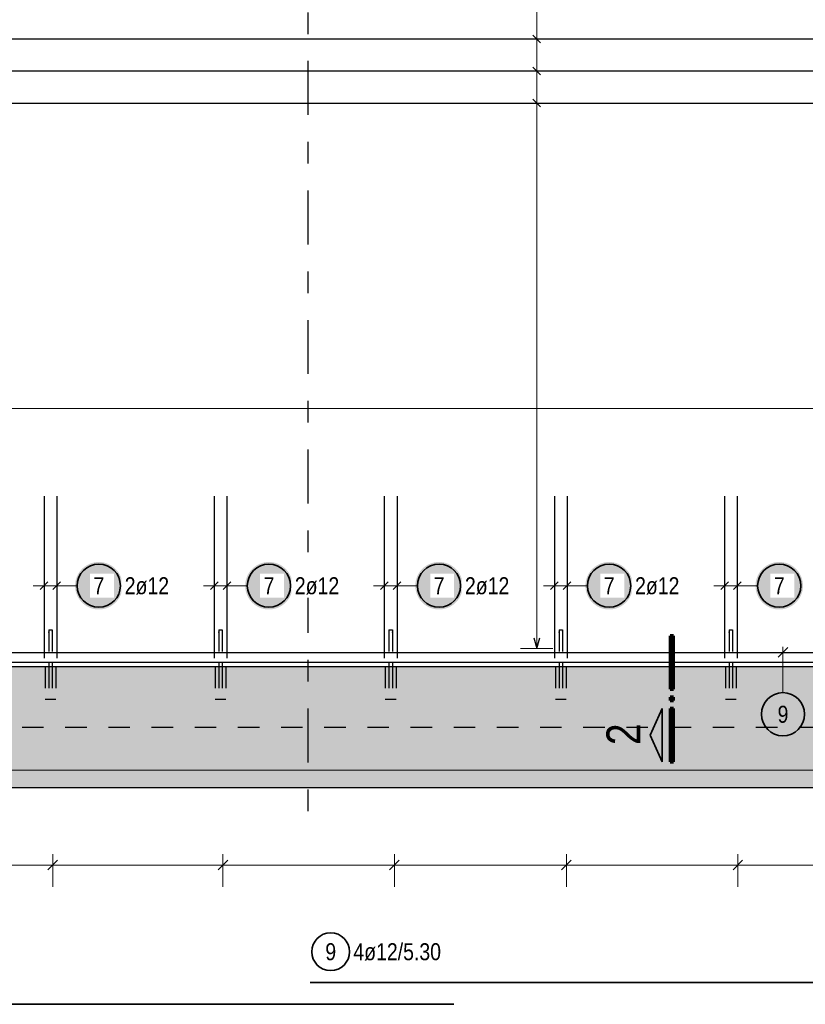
# Model space of a CAD drawing. Header units: millimetres. Extents: x 0 to 30.7, y 0 to 21.
# Tile 8 of 15: x 11.4 to 15, y 10.6 to 15.2. Entities that reach past the tile are written whole.
import ezdxf

# ---------------------------------------------------------------- set-up
doc = ezdxf.new("R2010")
doc.units = ezdxf.units.MM
doc.linetypes.add('DASHDOTX2', pattern=[2, 1, -0.5, 0, -0.5])
doc.linetypes.add('HIDDEN', pattern=[0.375, 0.25, -0.125])
doc.layers.add('Schraffuren', color=7, linetype='Continuous', lineweight=20)
doc.styles.add('Arial Narrow', font='ARIALN.TTF')

msp = doc.modelspace()

# ---------------------------------------------------------------- hatches: boundary and pattern name
at = {"lineweight": 25, "true_color": 0xffffff}
for points in [[(11.847774, 12.578876), (11.847707, 12.582715), (11.847506, 12.586549), (11.847171, 12.590374), (11.846703, 12.594185), (11.846102, 12.597977), (11.84537, 12.601746), (11.844506, 12.605487), (11.843512, 12.609196), (11.84239, 12.612868), (11.84114, 12.616498), (11.839764, 12.620083), (11.838264, 12.623617), (11.836641, 12.627097), (11.834898, 12.630518), (11.833036, 12.633876), (11.831059, 12.637167), (11.828968, 12.640387), (11.826765, 12.643532), (11.824455, 12.646599), (11.822038, 12.649582), (11.81952, 12.65248), (11.816901, 12.655288), (11.814186, 12.658003), (11.811378, 12.660622), (11.80848, 12.663141), (11.805496, 12.665557), (11.80243, 12.667868), (11.799285, 12.67007), (11.796065, 12.672161), (11.792774, 12.674139), (11.789415, 12.676), (11.785994, 12.677743), (11.782515, 12.679366), (11.77898, 12.680866), (11.775396, 12.682242), (11.771765, 12.683492), (11.768094, 12.684615), (11.764385, 12.685608), (11.760644, 12.686472), (11.756875, 12.687205), (11.753083, 12.687805), (11.749272, 12.688273), (11.745447, 12.688608), (11.741613, 12.688809), (11.737774, 12.688876), (11.733935, 12.688809), (11.7301, 12.688608), (11.726275, 12.688273), (11.722465, 12.687805), (11.718672, 12.687205), (11.714903, 12.686472), (11.711162, 12.685608), (11.707453, 12.684615), (11.703782, 12.683492), (11.700151, 12.682242), (11.696567, 12.680866), (11.693033, 12.679366), (11.689553, 12.677743), (11.686132, 12.676), (11.682774, 12.674139), (11.679482, 12.672161), (11.676262, 12.67007), (11.673117, 12.667868), (11.670051, 12.665557), (11.667067, 12.663141), (11.664169, 12.660622), (11.661361, 12.658003), (11.658646, 12.655288), (11.656028, 12.65248), (11.653509, 12.649582), (11.651092, 12.646599), (11.648782, 12.643532), (11.646579, 12.640387), (11.644488, 12.637167), (11.642511, 12.633876), (11.640649, 12.630518), (11.638906, 12.627097), (11.637284, 12.623617), (11.635783, 12.620083), (11.634407, 12.616498), (11.633157, 12.612868), (11.632035, 12.609196), (11.631041, 12.605487), (11.630177, 12.601746), (11.629445, 12.597977), (11.628844, 12.594185), (11.628376, 12.590374), (11.628042, 12.586549), (11.627841, 12.582715), (11.627774, 12.578876), (11.627841, 12.575037), (11.628042, 12.571203), (11.628376, 12.567378), (11.628844, 12.563567), (11.629445, 12.559775), (11.630177, 12.556006), (11.631041, 12.552264), (11.632035, 12.548556), (11.633157, 12.544884), (11.634407, 12.541254), (11.635783, 12.537669), (11.637284, 12.534135), (11.638906, 12.530655), (11.640649, 12.527234), (11.642511, 12.523876), (11.644488, 12.520585), (11.646579, 12.517365), (11.648782, 12.514219), (11.651092, 12.511153), (11.653509, 12.508169), (11.656028, 12.505271), (11.658646, 12.502463), (11.661361, 12.499748), (11.664169, 12.49713), (11.667067, 12.494611), (11.670051, 12.492195), (11.673117, 12.489884), (11.676262, 12.487682), (11.679482, 12.485591), (11.682774, 12.483613), (11.686132, 12.481752), (11.689553, 12.480009), (11.693033, 12.478386), (11.696567, 12.476886), (11.700151, 12.47551), (11.703782, 12.47426), (11.707453, 12.473137), (11.711162, 12.472143), (11.714903, 12.47128), (11.718672, 12.470547), (11.722465, 12.469946), (11.726275, 12.469478), (11.7301, 12.469144), (11.733935, 12.468943), (11.737774, 12.468876), (11.741613, 12.468943), (11.745447, 12.469144), (11.749272, 12.469478), (11.753083, 12.469946), (11.756875, 12.470547), (11.760644, 12.47128), (11.764385, 12.472143), (11.768094, 12.473137), (11.771765, 12.47426), (11.775396, 12.47551), (11.77898, 12.476886), (11.782515, 12.478386), (11.785994, 12.480009), (11.789415, 12.481752), (11.792774, 12.483613), (11.796065, 12.485591), (11.799285, 12.487682), (11.80243, 12.489884), (11.805496, 12.492195), (11.80848, 12.494611), (11.811378, 12.49713), (11.814186, 12.499748), (11.816901, 12.502463), (11.81952, 12.505271), (11.822038, 12.508169), (11.824455, 12.511153), (11.826765, 12.514219), (11.828968, 12.517365), (11.831059, 12.520585), (11.833036, 12.523876), (11.834898, 12.527234), (11.836641, 12.530655), (11.838264, 12.534135), (11.839764, 12.537669), (11.84114, 12.541254), (11.84239, 12.544884), (11.843512, 12.548556), (11.844506, 12.552264), (11.84537, 12.556006), (11.846102, 12.559775), (11.846703, 12.563567), (11.847171, 12.567378), (11.847506, 12.571203)], [(12.63594, 12.578876), (12.635873, 12.582715), (12.635672, 12.586549), (12.635338, 12.590374), (12.63487, 12.594185), (12.634269, 12.597977), (12.633536, 12.601746), (12.632673, 12.605487), (12.631679, 12.609196), (12.630556, 12.612868), (12.629306, 12.616498), (12.62793, 12.620083), (12.62643, 12.623617), (12.624808, 12.627097), (12.623064, 12.630518), (12.621203, 12.633876), (12.619225, 12.637167), (12.617134, 12.640387), (12.614932, 12.643532), (12.612621, 12.646599), (12.610205, 12.649582), (12.607686, 12.65248), (12.605068, 12.655288), (12.602353, 12.658003), (12.599545, 12.660622), (12.596647, 12.663141), (12.593663, 12.665557), (12.590597, 12.667868), (12.587451, 12.67007), (12.584231, 12.672161), (12.58094, 12.674139), (12.577582, 12.676), (12.574161, 12.677743), (12.570681, 12.679366), (12.567147, 12.680866), (12.563562, 12.682242), (12.559932, 12.683492), (12.55626, 12.684615), (12.552552, 12.685608), (12.54881, 12.686472), (12.545041, 12.687205), (12.541249, 12.687805), (12.537438, 12.688273), (12.533613, 12.688608), (12.529779, 12.688809), (12.52594, 12.688876), (12.522101, 12.688809), (12.518267, 12.688608), (12.514442, 12.688273), (12.510631, 12.687805), (12.506839, 12.687205), (12.50307, 12.686472), (12.499329, 12.685608), (12.49562, 12.684615), (12.491948, 12.683492), (12.488318, 12.682242), (12.484733, 12.680866), (12.481199, 12.679366), (12.477719, 12.677743), (12.474298, 12.676), (12.47094, 12.674139), (12.467649, 12.672161), (12.464429, 12.67007), (12.461284, 12.667868), (12.458217, 12.665557), (12.455234, 12.663141), (12.452336, 12.660622), (12.449528, 12.658003), (12.446813, 12.655288), (12.444194, 12.65248), (12.441675, 12.649582), (12.439259, 12.646599), (12.436948, 12.643532), (12.434746, 12.640387), (12.432655, 12.637167), (12.430677, 12.633876), (12.428816, 12.630518), (12.427073, 12.627097), (12.42545, 12.623617), (12.42395, 12.620083), (12.422574, 12.616498), (12.421324, 12.612868), (12.420201, 12.609196), (12.419208, 12.605487), (12.418344, 12.601746), (12.417611, 12.597977), (12.417011, 12.594185), (12.416543, 12.590374), (12.416208, 12.586549), (12.416007, 12.582715), (12.41594, 12.578876), (12.416007, 12.575037), (12.416208, 12.571203), (12.416543, 12.567378), (12.417011, 12.563567), (12.417611, 12.559775), (12.418344, 12.556006), (12.419208, 12.552264), (12.420201, 12.548556), (12.421324, 12.544884), (12.422574, 12.541254), (12.42395, 12.537669), (12.42545, 12.534135), (12.427073, 12.530655), (12.428816, 12.527234), (12.430677, 12.523876), (12.432655, 12.520585), (12.434746, 12.517365), (12.436948, 12.514219), (12.439259, 12.511153), (12.441675, 12.508169), (12.444194, 12.505271), (12.446813, 12.502463), (12.449528, 12.499748), (12.452336, 12.49713), (12.455234, 12.494611), (12.458217, 12.492195), (12.461284, 12.489884), (12.464429, 12.487682), (12.467649, 12.485591), (12.47094, 12.483613), (12.474298, 12.481752), (12.477719, 12.480009), (12.481199, 12.478386), (12.484733, 12.476886), (12.488318, 12.47551), (12.491948, 12.47426), (12.49562, 12.473137), (12.499329, 12.472143), (12.50307, 12.47128), (12.506839, 12.470547), (12.510631, 12.469946), (12.514442, 12.469478), (12.518267, 12.469144), (12.522101, 12.468943), (12.52594, 12.468876), (12.529779, 12.468943), (12.533613, 12.469144), (12.537438, 12.469478), (12.541249, 12.469946), (12.545041, 12.470547), (12.54881, 12.47128), (12.552552, 12.472143), (12.55626, 12.473137), (12.559932, 12.47426), (12.563562, 12.47551), (12.567147, 12.476886), (12.570681, 12.478386), (12.574161, 12.480009), (12.577582, 12.481752), (12.58094, 12.483613), (12.584231, 12.485591), (12.587451, 12.487682), (12.590597, 12.489884), (12.593663, 12.492195), (12.596647, 12.494611), (12.599545, 12.49713), (12.602353, 12.499748), (12.605068, 12.502463), (12.607686, 12.505271), (12.610205, 12.508169), (12.612621, 12.511153), (12.614932, 12.514219), (12.617134, 12.517365), (12.619225, 12.520585), (12.621203, 12.523876), (12.623064, 12.527234), (12.624808, 12.530655), (12.62643, 12.534135), (12.62793, 12.537669), (12.629306, 12.541254), (12.630556, 12.544884), (12.631679, 12.548556), (12.632673, 12.552264), (12.633536, 12.556006), (12.634269, 12.559775), (12.63487, 12.563567), (12.635338, 12.567378), (12.635672, 12.571203)], [(13.424107, 12.578876), (13.42404, 12.582715), (13.423839, 12.586549), (13.423504, 12.590374), (13.423036, 12.594185), (13.422436, 12.597977), (13.421703, 12.601746), (13.420839, 12.605487), (13.419846, 12.609196), (13.418723, 12.612868), (13.417473, 12.616498), (13.416097, 12.620083), (13.414597, 12.623617), (13.412974, 12.627097), (13.411231, 12.630518), (13.40937, 12.633876), (13.407392, 12.637167), (13.405301, 12.640387), (13.403099, 12.643532), (13.400788, 12.646599), (13.398372, 12.649582), (13.395853, 12.65248), (13.393234, 12.655288), (13.390519, 12.658003), (13.387711, 12.660622), (13.384813, 12.663141), (13.38183, 12.665557), (13.378763, 12.667868), (13.375618, 12.67007), (13.372398, 12.672161), (13.369107, 12.674139), (13.365749, 12.676), (13.362328, 12.677743), (13.358848, 12.679366), (13.355314, 12.680866), (13.351729, 12.682242), (13.348099, 12.683492), (13.344427, 12.684615), (13.340718, 12.685608), (13.336977, 12.686472), (13.333208, 12.687205), (13.329416, 12.687805), (13.325605, 12.688273), (13.32178, 12.688608), (13.317946, 12.688809), (13.314107, 12.688876), (13.310268, 12.688809), (13.306434, 12.688608), (13.302609, 12.688273), (13.298798, 12.687805), (13.295005, 12.687205), (13.291237, 12.686472), (13.287495, 12.685608), (13.283787, 12.684615), (13.280115, 12.683492), (13.276485, 12.682242), (13.2729, 12.680866), (13.269366, 12.679366), (13.265886, 12.677743), (13.262465, 12.676), (13.259107, 12.674139), (13.255816, 12.672161), (13.252596, 12.67007), (13.24945, 12.667868), (13.246384, 12.665557), (13.2434, 12.663141), (13.240502, 12.660622), (13.237694, 12.658003), (13.234979, 12.655288), (13.232361, 12.65248), (13.229842, 12.649582), (13.227426, 12.646599), (13.225115, 12.643532), (13.222913, 12.640387), (13.220822, 12.637167), (13.218844, 12.633876), (13.216983, 12.630518), (13.215239, 12.627097), (13.213617, 12.623617), (13.212117, 12.620083), (13.210741, 12.616498), (13.209491, 12.612868), (13.208368, 12.609196), (13.207374, 12.605487), (13.206511, 12.601746), (13.205778, 12.597977), (13.205177, 12.594185), (13.204709, 12.590374), (13.204375, 12.586549), (13.204174, 12.582715), (13.204107, 12.578876), (13.204174, 12.575037), (13.204375, 12.571203), (13.204709, 12.567378), (13.205177, 12.563567), (13.205778, 12.559775), (13.206511, 12.556006), (13.207374, 12.552264), (13.208368, 12.548556), (13.209491, 12.544884), (13.210741, 12.541254), (13.212117, 12.537669), (13.213617, 12.534135), (13.215239, 12.530655), (13.216983, 12.527234), (13.218844, 12.523876), (13.220822, 12.520585), (13.222913, 12.517365), (13.225115, 12.514219), (13.227426, 12.511153), (13.229842, 12.508169), (13.232361, 12.505271), (13.234979, 12.502463), (13.237694, 12.499748), (13.240502, 12.49713), (13.2434, 12.494611), (13.246384, 12.492195), (13.24945, 12.489884), (13.252596, 12.487682), (13.255816, 12.485591), (13.259107, 12.483613), (13.262465, 12.481752), (13.265886, 12.480009), (13.269366, 12.478386), (13.2729, 12.476886), (13.276485, 12.47551), (13.280115, 12.47426), (13.283787, 12.473137), (13.287495, 12.472143), (13.291237, 12.47128), (13.295005, 12.470547), (13.298798, 12.469946), (13.302609, 12.469478), (13.306434, 12.469144), (13.310268, 12.468943), (13.314107, 12.468876), (13.317946, 12.468943), (13.32178, 12.469144), (13.325605, 12.469478), (13.329416, 12.469946), (13.333208, 12.470547), (13.336977, 12.47128), (13.340718, 12.472143), (13.344427, 12.473137), (13.348099, 12.47426), (13.351729, 12.47551), (13.355314, 12.476886), (13.358848, 12.478386), (13.362328, 12.480009), (13.365749, 12.481752), (13.369107, 12.483613), (13.372398, 12.485591), (13.375618, 12.487682), (13.378763, 12.489884), (13.38183, 12.492195), (13.384813, 12.494611), (13.387711, 12.49713), (13.390519, 12.499748), (13.393234, 12.502463), (13.395853, 12.505271), (13.398372, 12.508169), (13.400788, 12.511153), (13.403099, 12.514219), (13.405301, 12.517365), (13.407392, 12.520585), (13.40937, 12.523876), (13.411231, 12.527234), (13.412974, 12.530655), (13.414597, 12.534135), (13.416097, 12.537669), (13.417473, 12.541254), (13.418723, 12.544884), (13.419846, 12.548556), (13.420839, 12.552264), (13.421703, 12.556006), (13.422436, 12.559775), (13.423036, 12.563567), (13.423504, 12.567378), (13.423839, 12.571203)], [(14.212273, 12.578876), (14.212206, 12.582715), (14.212005, 12.586549), (14.211671, 12.590374), (14.211203, 12.594185), (14.210602, 12.597977), (14.20987, 12.601746), (14.209006, 12.605487), (14.208012, 12.609196), (14.20689, 12.612868), (14.20564, 12.616498), (14.204264, 12.620083), (14.202763, 12.623617), (14.201141, 12.627097), (14.199398, 12.630518), (14.197536, 12.633876), (14.195559, 12.637167), (14.193468, 12.640387), (14.191265, 12.643532), (14.188955, 12.646599), (14.186538, 12.649582), (14.184019, 12.65248), (14.181401, 12.655288), (14.178686, 12.658003), (14.175878, 12.660622), (14.17298, 12.663141), (14.169996, 12.665557), (14.16693, 12.667868), (14.163785, 12.67007), (14.160565, 12.672161), (14.157273, 12.674139), (14.153915, 12.676), (14.150494, 12.677743), (14.147014, 12.679366), (14.14348, 12.680866), (14.139896, 12.682242), (14.136265, 12.683492), (14.132594, 12.684615), (14.128885, 12.685608), (14.125144, 12.686472), (14.121375, 12.687205), (14.117582, 12.687805), (14.113772, 12.688273), (14.109947, 12.688608), (14.106112, 12.688809), (14.102273, 12.688876), (14.098434, 12.688809), (14.0946, 12.688608), (14.090775, 12.688273), (14.086964, 12.687805), (14.083172, 12.687205), (14.079403, 12.686472), (14.075662, 12.685608), (14.071953, 12.684615), (14.068282, 12.683492), (14.064651, 12.682242), (14.061067, 12.680866), (14.057532, 12.679366), (14.054053, 12.677743), (14.050632, 12.676), (14.047273, 12.674139), (14.043982, 12.672161), (14.040762, 12.67007), (14.037617, 12.667868), (14.034551, 12.665557), (14.031567, 12.663141), (14.028669, 12.660622), (14.025861, 12.658003), (14.023146, 12.655288), (14.020527, 12.65248), (14.018009, 12.649582), (14.015592, 12.646599), (14.013282, 12.643532), (14.011079, 12.640387), (14.008988, 12.637167), (14.007011, 12.633876), (14.005149, 12.630518), (14.003406, 12.627097), (14.001783, 12.623617), (14.000283, 12.620083), (13.998907, 12.616498), (13.997657, 12.612868), (13.996535, 12.609196), (13.995541, 12.605487), (13.994677, 12.601746), (13.993945, 12.597977), (13.993344, 12.594185), (13.992876, 12.590374), (13.992541, 12.586549), (13.99234, 12.582715), (13.992273, 12.578876), (13.99234, 12.575037), (13.992541, 12.571203), (13.992876, 12.567378), (13.993344, 12.563567), (13.993945, 12.559775), (13.994677, 12.556006), (13.995541, 12.552264), (13.996535, 12.548556), (13.997657, 12.544884), (13.998907, 12.541254), (14.000283, 12.537669), (14.001783, 12.534135), (14.003406, 12.530655), (14.005149, 12.527234), (14.007011, 12.523876), (14.008988, 12.520585), (14.011079, 12.517365), (14.013282, 12.514219), (14.015592, 12.511153), (14.018009, 12.508169), (14.020527, 12.505271), (14.023146, 12.502463), (14.025861, 12.499748), (14.028669, 12.49713), (14.031567, 12.494611), (14.034551, 12.492195), (14.037617, 12.489884), (14.040762, 12.487682), (14.043982, 12.485591), (14.047273, 12.483613), (14.050632, 12.481752), (14.054053, 12.480009), (14.057532, 12.478386), (14.061067, 12.476886), (14.064651, 12.47551), (14.068282, 12.47426), (14.071953, 12.473137), (14.075662, 12.472143), (14.079403, 12.47128), (14.083172, 12.470547), (14.086964, 12.469946), (14.090775, 12.469478), (14.0946, 12.469144), (14.098434, 12.468943), (14.102273, 12.468876), (14.106112, 12.468943), (14.109947, 12.469144), (14.113772, 12.469478), (14.117582, 12.469946), (14.121375, 12.470547), (14.125144, 12.47128), (14.128885, 12.472143), (14.132594, 12.473137), (14.136265, 12.47426), (14.139896, 12.47551), (14.14348, 12.476886), (14.147014, 12.478386), (14.150494, 12.480009), (14.153915, 12.481752), (14.157273, 12.483613), (14.160565, 12.485591), (14.163785, 12.487682), (14.16693, 12.489884), (14.169996, 12.492195), (14.17298, 12.494611), (14.175878, 12.49713), (14.178686, 12.499748), (14.181401, 12.502463), (14.184019, 12.505271), (14.186538, 12.508169), (14.188955, 12.511153), (14.191265, 12.514219), (14.193468, 12.517365), (14.195559, 12.520585), (14.197536, 12.523876), (14.199398, 12.527234), (14.201141, 12.530655), (14.202763, 12.534135), (14.204264, 12.537669), (14.20564, 12.541254), (14.20689, 12.544884), (14.208012, 12.548556), (14.209006, 12.552264), (14.20987, 12.556006), (14.210602, 12.559775), (14.211203, 12.563567), (14.211671, 12.567378), (14.212005, 12.571203)], [(15.00044, 12.578876), (15.000373, 12.582715), (15.000172, 12.586549), (14.999837, 12.590374), (14.999369, 12.594185), (14.998769, 12.597977), (14.998036, 12.601746), (14.997173, 12.605487), (14.996179, 12.609196), (14.995056, 12.612868), (14.993806, 12.616498), (14.99243, 12.620083), (14.99093, 12.623617), (14.989307, 12.627097), (14.987564, 12.630518), (14.985703, 12.633876), (14.983725, 12.637167), (14.981634, 12.640387), (14.979432, 12.643532), (14.977121, 12.646599), (14.974705, 12.649582), (14.972186, 12.65248), (14.969567, 12.655288), (14.966852, 12.658003), (14.964044, 12.660622), (14.961147, 12.663141), (14.958163, 12.665557), (14.955096, 12.667868), (14.951951, 12.67007), (14.948731, 12.672161), (14.94544, 12.674139), (14.942082, 12.676), (14.938661, 12.677743), (14.935181, 12.679366), (14.931647, 12.680866), (14.928062, 12.682242), (14.924432, 12.683492), (14.92076, 12.684615), (14.917051, 12.685608), (14.91331, 12.686472), (14.909541, 12.687205), (14.905749, 12.687805), (14.901938, 12.688273), (14.898113, 12.688608), (14.894279, 12.688809), (14.89044, 12.688876), (14.886601, 12.688809), (14.882767, 12.688608), (14.878942, 12.688273), (14.875131, 12.687805), (14.871339, 12.687205), (14.86757, 12.686472), (14.863829, 12.685608), (14.86012, 12.684615), (14.856448, 12.683492), (14.852818, 12.682242), (14.849233, 12.680866), (14.845699, 12.679366), (14.842219, 12.677743), (14.838798, 12.676), (14.83544, 12.674139), (14.832149, 12.672161), (14.828929, 12.67007), (14.825784, 12.667868), (14.822717, 12.665557), (14.819733, 12.663141), (14.816836, 12.660622), (14.814028, 12.658003), (14.811313, 12.655288), (14.808694, 12.65248), (14.806175, 12.649582), (14.803759, 12.646599), (14.801448, 12.643532), (14.799246, 12.640387), (14.797155, 12.637167), (14.795177, 12.633876), (14.793316, 12.630518), (14.791573, 12.627097), (14.78995, 12.623617), (14.78845, 12.620083), (14.787074, 12.616498), (14.785824, 12.612868), (14.784701, 12.609196), (14.783707, 12.605487), (14.782844, 12.601746), (14.782111, 12.597977), (14.781511, 12.594185), (14.781043, 12.590374), (14.780708, 12.586549), (14.780507, 12.582715), (14.78044, 12.578876), (14.780507, 12.575037), (14.780708, 12.571203), (14.781043, 12.567378), (14.781511, 12.563567), (14.782111, 12.559775), (14.782844, 12.556006), (14.783707, 12.552264), (14.784701, 12.548556), (14.785824, 12.544884), (14.787074, 12.541254), (14.78845, 12.537669), (14.78995, 12.534135), (14.791573, 12.530655), (14.793316, 12.527234), (14.795177, 12.523876), (14.797155, 12.520585), (14.799246, 12.517365), (14.801448, 12.514219), (14.803759, 12.511153), (14.806175, 12.508169), (14.808694, 12.505271), (14.811313, 12.502463), (14.814028, 12.499748), (14.816836, 12.49713), (14.819733, 12.494611), (14.822717, 12.492195), (14.825784, 12.489884), (14.828929, 12.487682), (14.832149, 12.485591), (14.83544, 12.483613), (14.838798, 12.481752), (14.842219, 12.480009), (14.845699, 12.478386), (14.849233, 12.476886), (14.852818, 12.47551), (14.856448, 12.47426), (14.86012, 12.473137), (14.863829, 12.472143), (14.86757, 12.47128), (14.871339, 12.470547), (14.875131, 12.469946), (14.878942, 12.469478), (14.882767, 12.469144), (14.886601, 12.468943), (14.89044, 12.468876), (14.894279, 12.468943), (14.898113, 12.469144), (14.901938, 12.469478), (14.905749, 12.469946), (14.909541, 12.470547), (14.91331, 12.47128), (14.917051, 12.472143), (14.92076, 12.473137), (14.924432, 12.47426), (14.928062, 12.47551), (14.931647, 12.476886), (14.935181, 12.478386), (14.938661, 12.480009), (14.942082, 12.481752), (14.94544, 12.483613), (14.948731, 12.485591), (14.951951, 12.487682), (14.955096, 12.489884), (14.958163, 12.492195), (14.961147, 12.494611), (14.964044, 12.49713), (14.966852, 12.499748), (14.969567, 12.502463), (14.972186, 12.505271), (14.974705, 12.508169), (14.977121, 12.511153), (14.979432, 12.514219), (14.981634, 12.517365), (14.983725, 12.520585), (14.985703, 12.523876), (14.987564, 12.527234), (14.989307, 12.530655), (14.99093, 12.534135), (14.99243, 12.537669), (14.993806, 12.541254), (14.995056, 12.544884), (14.996179, 12.548556), (14.997173, 12.552264), (14.998036, 12.556006), (14.998769, 12.559775), (14.999369, 12.563567), (14.999837, 12.567378), (15.000172, 12.571203)]]:
    msp.add_hatch(color=7, dxfattribs=at).paths.add_polyline_path(points)
at = {"layer": 'Schraffuren', "lineweight": 25, "true_color": 0xf0f0f0}
msp.add_hatch(color=7, dxfattribs=at).paths.add_polyline_path([(18.497272, 12.204029), (18.497272, 11.644029), (1.717196, 11.644029), (1.717196, 12.204029)])

# ---------------------------------------------------------------- linework, layer by layer
at = {"color": 3, "linetype": 'DASHDOTX2', "lineweight": 25, "ltscale": 0.25}
msp.add_line((12.707035, 19.209938), (12.707035, 11.482822), dxfattribs=at)
at = {"color": 5, "linetype": 'Continuous', "lineweight": 18}
for p, q in [((13.76715, 12.288029), (13.76715, 17.490847)), ((13.69215, 15.112416), (13.84215, 15.112416)), ((13.69215, 14.963764), (13.84215, 14.963764)), ((13.69215, 14.815112), (13.84215, 14.815112)), ((18.012514, 13.4), (3.437066, 13.4)), ((11.484231, 12.503876), (11.484231, 12.653876)), ((11.543231, 12.503876), (11.543231, 12.653876)), ((12.272398, 12.503876), (12.272398, 12.653876)), ((12.331398, 12.503876), (12.331398, 12.653876)), ((13.060565, 12.503876), (13.060565, 12.653876)), ((13.119564, 12.503876), (13.119564, 12.653876)), ((13.848731, 12.503876), (13.848731, 12.653876)), ((13.907731, 12.503876), (13.907731, 12.653876)), ((14.636898, 12.503876), (14.636898, 12.653876)), ((14.695898, 12.503876), (14.695898, 12.653876)), ((11.593231, 12.578876), (11.434231, 12.578876)), ((11.637774, 12.578876), (11.593231, 12.578876)), ((12.381398, 12.578876), (12.222398, 12.578876)), ((12.42594, 12.578876), (12.381398, 12.578876)), ((13.169564, 12.578876), (13.010565, 12.578876)), ((13.214107, 12.578876), (13.169564, 12.578876)), ((13.957731, 12.578876), (13.798731, 12.578876)), ((14.002273, 12.578876), (13.957731, 12.578876)), ((14.745898, 12.578876), (14.586898, 12.578876)), ((14.79044, 12.578876), (14.745898, 12.578876)), ((13.69215, 12.288029), (13.84215, 12.288029)), ((14.907655, 12.083468), (14.907655, 12.295029)), ((18.022514, 11.723708), (3.447066, 11.723708))]:
    msp.add_line(p, q, dxfattribs=at)
at = {"color": 3, "linetype": 'Continuous', "lineweight": 25}
for p, q in [((3.427066, 15.112416), (13.067514, 15.112416)), ((12.382066, 15.112416), (18.032514, 15.112416)), ((13.749472, 15.130094), (13.784828, 15.094738)), ((3.427066, 14.963764), (13.067514, 14.963764)), ((12.382066, 14.963764), (18.032514, 14.963764)), ((13.749472, 14.981442), (13.784828, 14.946086)), ((13.749472, 14.83279), (13.784828, 14.797434)), ((3.427066, 14.815112), (13.067514, 14.815112)), ((12.382066, 14.815112), (18.032514, 14.815112)), ((11.484231, 12.994029), (11.484231, 12.244029)), ((11.543231, 12.994029), (11.543231, 12.244029)), ((12.272398, 12.994029), (12.272398, 12.244029)), ((12.331398, 12.994029), (12.331398, 12.244029)), ((13.060565, 12.994029), (13.060565, 12.244029)), ((13.119564, 12.994029), (13.119564, 12.244029)), ((13.848731, 12.994029), (13.848731, 12.244029)), ((13.907731, 12.994029), (13.907731, 12.244029)), ((14.636898, 12.994029), (14.636898, 12.244029)), ((14.695898, 12.994029), (14.695898, 12.244029)), ((11.466554, 12.561198), (11.501909, 12.596554)), ((11.525554, 12.561198), (11.560909, 12.596554)), ((12.25472, 12.561198), (12.290076, 12.596554)), ((12.31372, 12.561198), (12.349075, 12.596554)), ((13.042887, 12.561198), (13.078242, 12.596554)), ((13.101887, 12.561198), (13.137242, 12.596554)), ((13.831053, 12.561198), (13.866409, 12.596554)), ((13.890053, 12.561198), (13.925409, 12.596554)), ((14.61922, 12.561198), (14.654575, 12.596554)), ((14.67822, 12.561198), (14.713575, 12.596554)), ((13.753753, 12.338029), (13.76715, 12.288029)), ((13.76715, 12.288029), (13.780547, 12.338029)), ((14.929752, 12.292126), (14.885558, 12.247932)), ((3.412066, 12.270029), (13.412066, 12.270029)), ((12.737514, 12.270029), (18.037514, 12.270029)), ((1.717196, 12.204029), (18.497272, 12.204029)), ((3.382066, 12.224029), (18.067514, 12.224029)), ((11.505731, 12.224029), (11.505731, 12.204029)), ((11.521731, 12.224029), (11.521731, 12.204029)), ((12.293898, 12.224029), (12.293898, 12.204029)), ((12.309898, 12.224029), (12.309898, 12.204029)), ((13.082064, 12.224029), (13.082064, 12.204029)), ((13.098064, 12.224029), (13.098064, 12.204029)), ((13.870231, 12.224029), (13.870231, 12.204029)), ((13.886231, 12.224029), (13.886231, 12.204029)), ((14.658398, 12.224029), (14.658398, 12.204029)), ((14.674398, 12.224029), (14.674398, 12.204029)), ((1.717196, 11.644029), (18.497272, 11.644029))]:
    msp.add_line(p, q, dxfattribs=at)
at = {"color": 3, "linetype": 'HIDDEN', "lineweight": 25, "ltscale": 0.25}
for p, q in [((11.505731, 12.374029), (11.50634, 12.374029)), ((11.505731, 12.374029), (11.505731, 12.224029)), ((11.50634, 12.374029), (11.508074, 12.374029)), ((11.508074, 12.374029), (11.51067, 12.374029)), ((11.51067, 12.374029), (11.513731, 12.374029)), ((11.513731, 12.374029), (11.516793, 12.374029)), ((11.516793, 12.374029), (11.519388, 12.374029)), ((11.519388, 12.374029), (11.521122, 12.374029)), ((11.521122, 12.374029), (11.521731, 12.374029)), ((11.521731, 12.374029), (11.521731, 12.224029)), ((12.293898, 12.374029), (12.294507, 12.374029)), ((12.293898, 12.374029), (12.293898, 12.224029)), ((12.294507, 12.374029), (12.296241, 12.374029)), ((12.296241, 12.374029), (12.298836, 12.374029)), ((12.298836, 12.374029), (12.301898, 12.374029)), ((12.301898, 12.374029), (12.304959, 12.374029)), ((12.304959, 12.374029), (12.307555, 12.374029)), ((12.307555, 12.374029), (12.309289, 12.374029)), ((12.309289, 12.374029), (12.309898, 12.374029)), ((12.309898, 12.374029), (12.309898, 12.224029)), ((13.082064, 12.374029), (13.082673, 12.374029)), ((13.082064, 12.374029), (13.082064, 12.224029)), ((13.082673, 12.374029), (13.084408, 12.374029)), ((13.084408, 12.374029), (13.087003, 12.374029)), ((13.087003, 12.374029), (13.090064, 12.374029)), ((13.090064, 12.374029), (13.093126, 12.374029)), ((13.093126, 12.374029), (13.095721, 12.374029)), ((13.095721, 12.374029), (13.097455, 12.374029)), ((13.097455, 12.374029), (13.098064, 12.374029)), ((13.098064, 12.374029), (13.098064, 12.224029)), ((13.870231, 12.374029), (13.87084, 12.374029)), ((13.870231, 12.374029), (13.870231, 12.224029)), ((13.87084, 12.374029), (13.872574, 12.374029)), ((13.872574, 12.374029), (13.87517, 12.374029)), ((13.87517, 12.374029), (13.878231, 12.374029)), ((13.878231, 12.374029), (13.881292, 12.374029)), ((13.881292, 12.374029), (13.883888, 12.374029)), ((13.883888, 12.374029), (13.885622, 12.374029)), ((13.885622, 12.374029), (13.886231, 12.374029)), ((13.886231, 12.374029), (13.886231, 12.224029)), ((14.658398, 12.374029), (14.659007, 12.374029)), ((14.658398, 12.374029), (14.658398, 12.224029)), ((14.659007, 12.374029), (14.660741, 12.374029)), ((14.660741, 12.374029), (14.663336, 12.374029)), ((14.663336, 12.374029), (14.666398, 12.374029)), ((14.666398, 12.374029), (14.669459, 12.374029)), ((14.669459, 12.374029), (14.672054, 12.374029)), ((14.672054, 12.374029), (14.673789, 12.374029)), ((14.673789, 12.374029), (14.674398, 12.374029)), ((14.674398, 12.374029), (14.674398, 12.224029)), ((11.488731, 12.204029), (11.488731, 12.054029)), ((11.505731, 12.204029), (11.505731, 12.054029)), ((11.521731, 12.204029), (11.521731, 12.054029)), ((11.538731, 12.204029), (11.538731, 12.054029)), ((12.276898, 12.204029), (12.276898, 12.054029)), ((12.293898, 12.204029), (12.293898, 12.054029)), ((12.309898, 12.204029), (12.309898, 12.054029)), ((12.326898, 12.204029), (12.326898, 12.054029)), ((13.065064, 12.204029), (13.065064, 12.054029)), ((13.082064, 12.204029), (13.082064, 12.054029)), ((13.098064, 12.204029), (13.098064, 12.054029)), ((13.115065, 12.204029), (13.115065, 12.054029)), ((13.853231, 12.204029), (13.853231, 12.054029)), ((13.870231, 12.204029), (13.870231, 12.054029)), ((13.886231, 12.204029), (13.886231, 12.054029)), ((13.903231, 12.204029), (13.903231, 12.054029)), ((14.641398, 12.204029), (14.641398, 12.054029)), ((14.658398, 12.204029), (14.658398, 12.054029)), ((14.674398, 12.204029), (14.674398, 12.054029)), ((14.691398, 12.204029), (14.691398, 12.054029)), ((11.488731, 12.054029), (11.490634, 12.054029)), ((11.490634, 12.054029), (11.496054, 12.054029)), ((11.496054, 12.054029), (11.504164, 12.054029)), ((11.504164, 12.054029), (11.513731, 12.054029)), ((11.513731, 12.054029), (11.523298, 12.054029)), ((11.523298, 12.054029), (11.531409, 12.054029)), ((11.531409, 12.054029), (11.536828, 12.054029)), ((11.536828, 12.054029), (11.538731, 12.054029)), ((12.276898, 12.054029), (12.278801, 12.054029)), ((12.278801, 12.054029), (12.28422, 12.054029)), ((12.28422, 12.054029), (12.292331, 12.054029)), ((12.292331, 12.054029), (12.301898, 12.054029)), ((12.301898, 12.054029), (12.311465, 12.054029)), ((12.311465, 12.054029), (12.319575, 12.054029)), ((12.319575, 12.054029), (12.324995, 12.054029)), ((12.324995, 12.054029), (12.326898, 12.054029)), ((13.065064, 12.054029), (13.066967, 12.054029)), ((13.066967, 12.054029), (13.072387, 12.054029)), ((13.072387, 12.054029), (13.080497, 12.054029)), ((13.080497, 12.054029), (13.090064, 12.054029)), ((13.090064, 12.054029), (13.099632, 12.054029)), ((13.099632, 12.054029), (13.107742, 12.054029)), ((13.107742, 12.054029), (13.113161, 12.054029)), ((13.113161, 12.054029), (13.115064, 12.054029)), ((13.853231, 12.054029), (13.855134, 12.054029)), ((13.855134, 12.054029), (13.860553, 12.054029)), ((13.860553, 12.054029), (13.868664, 12.054029)), ((13.868664, 12.054029), (13.878231, 12.054029)), ((13.878231, 12.054029), (13.887798, 12.054029)), ((13.887798, 12.054029), (13.895909, 12.054029)), ((13.895909, 12.054029), (13.901328, 12.054029)), ((13.901328, 12.054029), (13.903231, 12.054029)), ((14.641398, 12.054029), (14.643301, 12.054029)), ((14.643301, 12.054029), (14.64872, 12.054029)), ((14.64872, 12.054029), (14.656831, 12.054029)), ((14.656831, 12.054029), (14.666398, 12.054029)), ((14.666398, 12.054029), (14.675965, 12.054029)), ((14.675965, 12.054029), (14.684075, 12.054029)), ((14.684075, 12.054029), (14.689495, 12.054029)), ((14.689495, 12.054029), (14.691398, 12.054029)), ((3.382065, 11.924029), (18.067514, 11.924029))]:
    msp.add_line(p, q, dxfattribs=at)
at = {"color": 1, "linetype": 'Continuous', "lineweight": 70}
for p, q in [((14.400425, 12.347426), (14.385427, 12.347426)), ((14.385427, 12.347426), (14.385427, 12.099925)), ((14.400425, 12.099925), (14.400425, 12.347426)), ((14.385427, 12.099925), (14.400425, 12.099925)), ((14.400425, 12.062425), (14.385427, 12.062425)), ((14.385427, 12.062425), (14.385427, 12.047425)), ((14.385427, 12.047425), (14.400425, 12.047425)), ((14.400425, 12.047425), (14.400425, 12.062425)), ((14.400425, 12.009925), (14.385427, 12.009925)), ((14.385427, 12.009925), (14.385427, 11.762425)), ((14.400425, 11.762425), (14.400425, 12.009925)), ((14.385427, 11.762425), (14.400425, 11.762425))]:
    msp.add_line(p, q, dxfattribs=at)
at = {"color": 9, "linetype": 'Continuous', "lineweight": 0}
msp.add_line((8.037514, 12.270029), (18.037514, 12.270029), dxfattribs=at)
at = {"color": 2, "linetype": 'Continuous', "lineweight": 35}
for p, q in [((14.347927, 12.009925), (14.291677, 11.886176)), ((14.347927, 11.762425), (14.347927, 12.009925)), ((14.291677, 11.886176), (14.347927, 11.762425)), ((11.546486, 11.306752), (11.502292, 11.262558)), ((11.546486, 11.306752), (11.502292, 11.262558)), ((12.334996, 11.306752), (12.290801, 11.262558)), ((12.334996, 11.306752), (12.290801, 11.262558)), ((13.129162, 11.306752), (13.084968, 11.262558)), ((13.129162, 11.306752), (13.084968, 11.262558)), ((13.92639, 11.306752), (13.882196, 11.262558)), ((13.92639, 11.306752), (13.882196, 11.262558)), ((14.720557, 11.306752), (14.676363, 11.262558)), ((14.720557, 11.306752), (14.676363, 11.262558)), ((12.717278, 10.74036), (18.017278, 10.74036)), ((3.382066, 10.639666), (13.382066, 10.639666))]:
    msp.add_line(p, q, dxfattribs=at)
at = {"color": 6, "linetype": 'Continuous', "lineweight": 13}
for p, q in [((11.524389, 11.334655), (11.524389, 11.184655)), ((11.524389, 11.334655), (11.524389, 11.184655)), ((12.312899, 11.334655), (12.312899, 11.184655)), ((12.312899, 11.334655), (12.312899, 11.184655)), ((13.107065, 11.334655), (13.107065, 11.184655)), ((13.107065, 11.334655), (13.107065, 11.184655)), ((13.904293, 11.334655), (13.904293, 11.184655)), ((13.904293, 11.334655), (13.904293, 11.184655)), ((14.69846, 11.334655), (14.69846, 11.184655)), ((14.69846, 11.334655), (14.69846, 11.184655)), ((10.674565, 11.284655), (11.574389, 11.284655)), ((11.474389, 11.284655), (12.362899, 11.284655)), ((12.262899, 11.284655), (13.157065, 11.284655)), ((13.057065, 11.284655), (13.954293, 11.284655)), ((13.854293, 11.284655), (14.74846, 11.284655)), ((14.64846, 11.284655), (15.539565, 11.284655))]:
    msp.add_line(p, q, dxfattribs=at)
at = {"color": 2, "linetype": 'Continuous', "lineweight": 35}
for centre, radius in [((11.737774, 12.578876), 0.1), ((12.52594, 12.578876), 0.1), ((13.314107, 12.578876), 0.1), ((14.102273, 12.578876), 0.1), ((14.89044, 12.578876), 0.1), ((14.907655, 11.983468), 0.1), ((12.812056, 10.883319), 0.0875)]:
    msp.add_circle(centre, radius, dxfattribs=at)
at = {"color": 9, "linetype": 'Continuous', "lineweight": 0}
for centre in [(11.505731, 12.364016), (11.521731, 12.364016), (12.293898, 12.364016), (12.309898, 12.364016), (13.082064, 12.364016), (13.098064, 12.364016), (13.870231, 12.364016), (13.886231, 12.364016), (14.658398, 12.364016), (14.674398, 12.364016)]:
    msp.add_circle(centre, 0.00111, dxfattribs=at)

# ---------------------------------------------------------------- texts
at = {"color": 1, "lineweight": 70, "style": 'Arial Narrow'}
msp.add_text('2', height=0.1575, rotation=90, dxfattribs=at).set_placement((14.247432, 11.840561))
at = {"color": 2, "lineweight": 35, "char_height": 0.07875, "attachment_point": 1, "line_spacing_factor": 0.9, "style": 'Arial Narrow'}
for s, insert in [('9', (14.882849, 12.022843)), ('9', (12.78725, 10.922694)), ('4ø12/5.30', (12.917056, 10.922694))]:
    msp.add_mtext(s, dxfattribs=dict(at, insert=insert))

# ---------------------------------------------------------------- next in the draw order: texts
at = {"color": 2, "lineweight": 35, "char_height": 0.07875, "attachment_point": 1, "line_spacing_factor": 0.9, "style": 'Arial Narrow', "bg_fill": 3, "box_fill_scale": 1.2, "bg_fill_color": 256, "bg_fill_true_color": 13158600, "bg_fill_transparency": 0}
for s, insert in [('7', (11.712967, 12.618251)), ('2ø12', (11.857774, 12.618251)), ('7', (12.501134, 12.618251)), ('2ø12', (12.64594, 12.618251)), ('7', (13.289301, 12.618251)), ('2ø12', (13.434107, 12.618251)), ('7', (14.077467, 12.618251)), ('2ø12', (14.222273, 12.618251)), ('7', (14.865634, 12.618251))]:
    msp.add_mtext(s, dxfattribs=dict(at, insert=insert))

doc.saveas('drawing.dxf')
